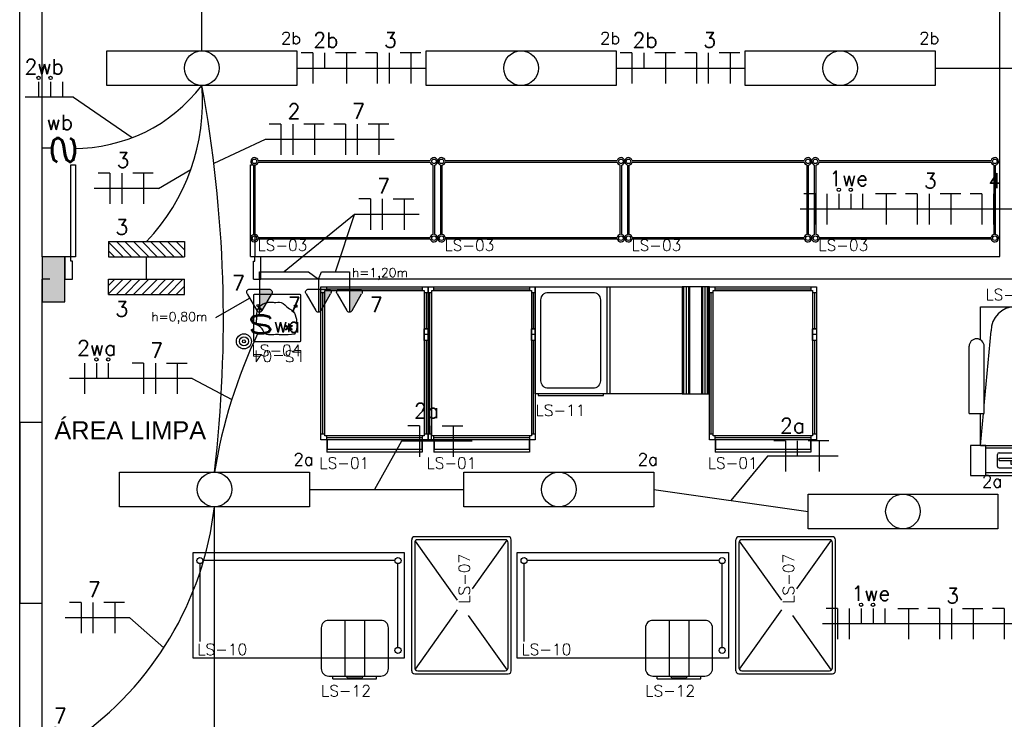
# Model space of a CAD drawing. Extents: x -118.2 to -44.5, y -40.2 to 1.8.
# Tile 41 of 56: x -89.5 to -83, y -19.1 to -14.5. Entities that reach past the tile are written whole.
import ezdxf
from ezdxf.enums import TextEntityAlignment as Align

# ---------------------------------------------------------------- set-up
doc = ezdxf.new("R2010")
doc.units = 0
doc.header["$MEASUREMENT"] = 0
for name, color, linetype in [('CIRCUITOS', 2, 'Continuous'), ('Emergencia', 1, 'Continuous'), ('ILUMINACAO', 1, 'Continuous'), ('INTERRUPTORES', 1, 'Continuous'), ('LINHA', 40, 'Continuous'), ('LT2', 2, 'Continuous'), ('PAREDES', 8, 'Continuous'), ('TOMADAS_ENERGIA', 1, 'Continuous'), ('TUB_ELETRICA', 5, 'Continuous'), ('TXT-AMB', 4, 'Continuous')]:
    doc.layers.add(name, color=color, linetype=linetype)
doc.styles.add('20--4-0', font='romans.shx', dxfattribs={"height": 0.08})
doc.styles.add('ROMANS', font='romans')
doc.styles.add('Texto Ambiente 1-50', font='arial.ttf', dxfattribs={"height": 0.12})

# ---------------------------------------------------------------- blocks, each defined once
blk = doc.blocks.new('PORTA 120 DUPLA')
at = {"layer": 'PAREDES'}
for p, q in [((-96.8286, 44.0414), (-96.7786, 44.0414)), ((-96.7786, 44.0414), (-96.7786, 43.9214)), ((-95.5786, 44.0412), (-95.5786, 43.9212)), ((-95.5786, 44.0412), (-95.5286, 44.0412)), ((-96.7886, 43.8914), (-96.8286, 43.8914)), ((-96.7886, 43.9214), (-96.7886, 43.8914)), ((-96.7786, 43.9214), (-96.7886, 43.9214)), ((-96.7886, 43.8914), (-96.7886, 43.2814)), ((-96.7586, 43.8914), (-96.7886, 43.8914)), ((-96.7586, 43.2814), (-96.7586, 43.8914)), ((-95.5986, 43.8912), (-95.5986, 43.2812)), ((-95.5986, 43.8912), (-95.5686, 43.8912)), ((-95.5786, 43.9212), (-95.5686, 43.9212)), ((-95.5686, 43.9212), (-95.5686, 43.8912)), ((-95.5686, 43.2812), (-95.5686, 43.8912)), ((-95.5686, 43.8912), (-95.5286, 43.8912)), ((-96.7886, 43.2814), (-96.7586, 43.2814)), ((-95.5986, 43.2812), (-95.5686, 43.2812))]:
    blk.add_line(p, q, dxfattribs=at)
blk = doc.blocks.new('LS-24')
for p, q in [((-153.9977, 59.9637), (-153.5353, 59.9637)), ((-153.9977, 59.7438), (-153.9977, 59.9637)), ((-153.5353, 59.0437), (-153.5353, 59.9637)), ((-153.9733, 59.309), (-153.9277, 59.8025)), ((-153.5353, 59.0437), (-153.6053, 59.8025)), ((-154.0732, 59.2542), (-154.0732, 59.7009)), ((-153.9733, 59.2542), (-153.9733, 59.7009)), ((-154.0732, 59.2542), (-153.9733, 59.2542)), ((-153.9977, 59.0437), (-153.9783, 59.2542)), ((-153.9977, 59.0437), (-153.9977, 59.2542)), ((-153.9977, 59.0437), (-153.5353, 59.0437)), ((-153.5353, 58.8437), (-153.5353, 59.0437)), ((-153.8845, 58.9039), (-153.8845, 58.9839)), ((-153.8745, 58.9939), (-153.7762, 58.9939)), ((-153.8745, 58.9439), (-153.8745, 58.9589)), ((-153.8745, 58.9589), (-153.7838, 58.9589)), ((-153.8745, 58.9439), (-153.7838, 58.9439)), ((-153.7956, 58.942), (-153.7956, 58.92)), ((-153.7841, 58.942), (-153.7956, 58.942)), ((-153.7956, 58.92), (-153.7841, 58.92)), ((-153.7841, 58.92), (-153.7841, 58.942)), ((-153.7838, 58.9439), (-153.7838, 58.9589)), ((-153.9977, 58.8437), (-153.5353, 58.8437)), ((-153.8745, 58.8939), (-153.7762, 58.8939))]:
    blk.add_line(p, q)
blk.add_lwpolyline([(-154.0632, 58.8437), (-153.9625, 58.8437), (-153.9625, 59.0437), (-154.0632, 59.0437)], close=True)
blk.add_lwpolyline([(-153.9625, 58.8628), (-153.5634, 58.8628), (-153.5634, 59.0244), (-153.9625, 59.0244)])
for centre, radius, start, end in [((-153.7665, 59.8025), 0.1612, 360, 180), ((-154.0232, 59.7009), 0.05, 0, 180), ((-153.8745, 58.9839), 0.01, 90, 180), ((-153.8345, 58.7139), 0.286, 54.93342, 78.23638), ((-153.8745, 58.9039), 0.01, 180, 270), ((-153.8345, 59.1739), 0.286, 281.76362, 305.06658), ((-153.6731, 58.9439), 0.005, 305.06658, 54.93342)]:
    blk.add_arc(centre, radius, start, end)
at = {"style": '20--4-0', "text_generation_flag": 6}
blk.add_text('LS-24', height=0.075, rotation=180, dxfattribs=at).set_placement((-153.9648, 60.0061))
blk = doc.blocks.new('LS-11')
for p, q in [((-156.5449, 60.0937), (-156.5449, 59.3837)), ((-156.5249, 60.0937), (-156.5249, 59.3837)), ((-156.0408, 59.3837), (-156.0408, 60.0937)), ((-156.0383, 59.3837), (-156.0383, 60.0937)), ((-156.0335, 59.3837), (-156.0335, 60.0937)), ((-156.0175, 59.3837), (-156.0175, 60.0937)), ((-156.0016, 59.3837), (-156.0016, 60.0937)), ((-155.9968, 59.3837), (-155.9968, 60.0937)), ((-155.9943, 59.3837), (-155.9943, 60.0937)), ((-155.9155, 59.3837), (-155.9155, 60.0937)), ((-155.9129, 59.3837), (-155.9129, 60.0937)), ((-155.9082, 59.3837), (-155.9082, 60.0937)), ((-155.8922, 59.3837), (-155.8922, 60.0937)), ((-155.8763, 59.3837), (-155.8763, 60.0937)), ((-155.8715, 59.3837), (-155.8715, 60.0937)), ((-155.8689, 59.3837), (-155.8689, 60.0937))]:
    blk.add_line(p, q)
for points in [[(-156.0449, 59.3837), (-157.0199, 59.3837), (-157.0199, 60.0937), (-156.0449, 60.0937)], [(-156.0449, 59.3837), (-155.8649, 59.3837), (-155.8649, 60.0937), (-156.0449, 60.0937)], [(-157.0009, 59.3718), (-156.567, 59.3718), (-156.567, 59.3837), (-157.0009, 59.3837)]]:
    blk.add_lwpolyline(points, close=True)
blk.add_lwpolyline([(-156.9322, 60.0569), (-156.6375, 60.0569, -0.414214), (-156.5875, 60.0069), (-156.5875, 59.4705, -0.414214), (-156.6375, 59.4205), (-156.9322, 59.4205, -0.414214), (-156.9822, 59.4705), (-156.9822, 60.0069, -0.414214)], format="xyb", close=True)
at = {"style": '20--4-0'}
blk.add_text('LS-11', height=0.075, dxfattribs=at).set_placement((-157.0176, 59.2366))
blk = doc.blocks.new('LS-04')
for p, q in [((-158.7957, 59.8153), (-158.7944, 59.8172)), ((-158.7944, 59.8172), (-158.7746, 59.8075)), ((-158.7863, 59.8132), (-158.7826, 59.819)), ((-158.7784, 59.8163), (-158.7826, 59.819)), ((-158.557, 59.8355), (-158.5605, 59.8319)), ((-158.5397, 59.8111), (-158.5605, 59.8319)), ((-158.5347, 59.8133), (-158.557, 59.8355)), ((-158.7957, 59.8153), (-158.7759, 59.8056)), ((-158.7818, 59.811), (-158.7784, 59.8163)), ((-158.7746, 59.8075), (-158.7759, 59.8056))]:
    blk.add_line(p, q)
blk.add_lwpolyline([(-158.8149, 59.7337), (-158.5099, 59.7337, 0.414214), (-158.5049, 59.7387), (-158.5049, 60.0387, 0.414214), (-158.5099, 60.0437), (-158.8149, 60.0437, 0.414214), (-158.8199, 60.0387), (-158.8199, 59.7387, 0.414214)], format="xyb", close=True)
for points in [[(-158.7512, 59.9446), (-158.7533, 59.9483), (-158.7634, 59.9425), (-158.7613, 59.9388)], [(-158.7531, 59.9586), (-158.751, 59.9622), (-158.761, 59.968), (-158.7631, 59.9644)], [(-158.742, 59.9671), (-158.7377, 59.9671), (-158.7377, 59.9787), (-158.742, 59.9787)], [(-158.7271, 59.9478), (-158.7292, 59.9442), (-158.7192, 59.9384), (-158.7171, 59.9421)], [(-158.729, 59.9618), (-158.7269, 59.9581), (-158.7168, 59.9639), (-158.7189, 59.9676)], [(-158.7382, 59.9393), (-158.7425, 59.9393), (-158.7425, 59.9277), (-158.7382, 59.9277)]]:
    blk.add_lwpolyline(points, close=True)
for centre, radius in [((-158.4421, 60.0437), 0.05), ((-158.4421, 60.0437), 0.03), ((-158.4421, 60.0437), 0.01), ((-158.7401, 59.9532), 0.0119), ((-158.7401, 59.9532), 0.00362), ((-158.7887, 59.8063), 0.00507), ((-158.5347, 59.8066), 0.00676)]:
    blk.add_circle(centre, radius)
blk.add_spline([(-158.7793, 59.9959), (-158.6928, 60.0011), (-158.6634, 59.9991), (-158.5782, 59.9879), (-158.562, 59.9605), (-158.528, 59.9267), (-158.5267, 59.8957), (-158.5292, 59.8463), (-158.549, 59.8091), (-158.5924, 59.7871), (-158.6157, 59.783), (-158.6421, 59.7851), (-158.6898, 59.7861), (-158.7364, 59.8216), (-158.7679, 59.8449), (-158.7902, 59.8966), (-158.7922, 59.9321), (-158.7912, 59.9636), (-158.7801, 59.993), (-158.779, 59.996)], degree=3)
at = {"style": '20--4-0'}
blk.add_text('LS-04', height=0.075, rotation=180, dxfattribs=at).set_placement((-158.4925, 60.1413))
blk = doc.blocks.new('LS-01')
at = {"layer": 'PAREDES'}
for p, q in [((-156.2333, 63.4894), (-156.2333, 63.4069)), ((-156.2308, 63.4894), (-156.2308, 63.426)), ((-155.6015, 63.4894), (-155.6015, 63.426)), ((-155.599, 63.4894), (-155.599, 63.4069)), ((-155.599, 63.426), (-156.2333, 63.426)), ((-155.599, 63.4069), (-156.2333, 63.4069))]:
    blk.add_line(p, q, dxfattribs=at)
for points in [[(-156.2714, 64.4663), (-156.246, 64.4663), (-156.246, 64.479), (-156.2333, 64.479), (-156.2333, 64.5044)], [(-156.2587, 63.5275), (-156.2587, 64.4663)], [(-155.5863, 64.479), (-155.5863, 63.5148), (-156.246, 63.5148), (-156.246, 64.479), (-155.5863, 64.479)], [(-156.2333, 64.4917), (-155.599, 64.4917)], [(-155.599, 64.5044), (-155.599, 64.479), (-155.5863, 64.479), (-155.5863, 64.4663), (-155.5609, 64.4663)], [(-155.5736, 64.4663), (-155.5736, 64.2253)], [(-155.5609, 64.2253), (-155.5863, 64.2253)], [(-155.5609, 64.1491), (-155.5863, 64.1491), (-155.5863, 64.2253), (-155.5609, 64.2253), (-155.5609, 64.1491)], [(-155.5609, 64.1872), (-155.5863, 64.1872), (-155.5863, 64.1872)], [(-155.5609, 64.1491), (-155.5863, 64.1491)], [(-155.5736, 64.1491), (-155.5736, 63.5275)], [(-156.2333, 63.4894), (-156.2333, 63.5148), (-156.246, 63.5148), (-156.246, 63.5275), (-156.2714, 63.5275)], [(-155.599, 63.5021), (-156.2333, 63.5021)], [(-155.5609, 63.5275), (-155.5863, 63.5275), (-155.5863, 63.5148), (-155.599, 63.5148), (-155.599, 63.4894)]]:
    blk.add_lwpolyline(points, dxfattribs=at)
blk.add_lwpolyline([(-156.2714, 63.4894), (-156.2714, 64.5044), (-155.5609, 64.5044), (-155.5609, 63.4894)], close=True, dxfattribs=at)
at = {"layer": 'PAREDES', "style": '20--4-0'}
blk.add_text('LS-01', height=0.075, dxfattribs=at).set_placement((-156.2817, 63.2977))
blk = doc.blocks.new('LS-10')
for p, q in [((-159.2199, 58.3312), (-157.8199, 58.3312)), ((-159.2199, 57.6312), (-159.2199, 58.3312)), ((-157.8199, 58.3312), (-157.8199, 57.6312)), ((-159.1759, 58.2572), (-159.1759, 57.7407)), ((-157.8809, 58.2772), (-159.1549, 58.2772)), ((-157.8609, 57.7016), (-157.8609, 58.2572)), ((-157.9749, 57.8812), (-158.3199, 57.8812)), ((-158.2125, 57.8812), (-158.2125, 57.5112)), ((-158.0825, 57.8812), (-158.0825, 57.5112)), ((-158.3699, 57.8312), (-158.3699, 57.5612)), ((-157.9249, 57.5612), (-157.9249, 57.8312)), ((-157.8199, 57.6312), (-159.2199, 57.6312)), ((-158.3199, 57.5112), (-157.9749, 57.5112)), ((-158.2924, 57.4933), (-158.2924, 57.5112)), ((-158.2924, 57.4933), (-158.0024, 57.4933)), ((-158.2014, 57.5072), (-158.2014, 57.5112)), ((-158.1917, 57.4994), (-158.1028, 57.4994)), ((-158.093, 57.5072), (-158.093, 57.5112)), ((-158.0024, 57.4933), (-158.0024, 57.5112))]:
    blk.add_line(p, q)
for centre in [(-159.1749, 58.2772), (-157.8609, 58.2772), (-157.8609, 57.6816)]:
    blk.add_circle(centre, 0.02)
for centre, radius, start, end in [((-158.3199, 57.8312), 0.05, 90, 180), ((-157.9749, 57.8312), 0.05, 0, 90), ((-158.3199, 57.5612), 0.05, 180, 270), ((-157.9749, 57.5612), 0.05, 270, 0), ((-158.1917, 57.5094), 0.01, 192.64929, 270), ((-158.1028, 57.5094), 0.01, 270, 347.35071)]:
    blk.add_arc(centre, radius, start, end)
at = {"style": '20--4-0'}
blk.add_text('LS-10', height=0.075, dxfattribs=at).set_placement((-159.1921, 57.651))
at = {"style": '20--4-0', "text_generation_flag": 6}
blk.add_text('LS-12', height=0.075, rotation=180, dxfattribs=at).set_placement((-158.3712, 57.376))
blk = doc.blocks.new('LS-07')
at = {"layer": 'PAREDES'}
for p, q in [((-157.7699, 57.5462), (-157.7699, 58.4162)), ((-157.1299, 58.4362), (-157.7499, 58.4362)), ((-157.7499, 58.3962), (-157.7499, 57.5662)), ((-157.7471, 58.4063), (-157.4675, 58.0144)), ((-157.1499, 58.4162), (-157.7299, 58.4162)), ((-157.1381, 58.4123), (-157.3687, 58.0891)), ((-157.1299, 57.5662), (-157.1299, 58.3962)), ((-157.1099, 57.5462), (-157.1099, 58.4162)), ((-157.4675, 57.9506), (-157.7479, 57.5575)), ((-157.3954, 57.9133), (-157.1369, 57.551)), ((-157.7299, 57.5462), (-157.1499, 57.5462)), ((-157.7499, 57.5262), (-157.1299, 57.5262))]:
    blk.add_line(p, q, dxfattribs=at)
for centre, start, end in [((-157.7499, 58.4162), 90, 180), ((-157.7299, 58.3962), 90, 180), ((-157.1499, 58.3962), 0, 90), ((-157.1299, 58.4162), 0, 90), ((-157.7499, 57.5462), 180, 270), ((-157.7299, 57.5662), 180, 270), ((-157.1499, 57.5662), 270, 360), ((-157.1299, 57.5462), 270, 0)]:
    blk.add_arc(centre, 0.02, start, end, dxfattribs=at)
at = {"layer": 'PAREDES', "style": '20--4-0'}
blk.add_text('LS-07', height=0.075, rotation=90, dxfattribs=at).set_placement((-157.3834, 57.9915))
blk = doc.blocks.new('LS-03')
at = {"layer": 'PAREDES'}
for p, q in [((-19.2767, 20.4556), (-18.1357, 20.4556)), ((-19.2767, 20.4456), (-18.1357, 20.4456)), ((-19.3062, 19.965), (-19.3062, 20.4261)), ((-19.2962, 19.965), (-19.2962, 20.4261)), ((-18.1162, 19.965), (-18.1162, 20.4261)), ((-18.1062, 19.965), (-18.1062, 20.4261)), ((-19.2767, 19.9456), (-18.1357, 19.9456)), ((-19.2767, 19.9356), (-18.1357, 19.9356))]:
    blk.add_line(p, q, dxfattribs=at)
for centre in [(-19.3012, 20.4506), (-18.1112, 20.4506), (-19.3012, 19.9406), (-18.1112, 19.9406)]:
    blk.add_circle(centre, 0.015, dxfattribs=at)
for centre, start, end in [((-19.3012, 20.4506), 11.53696, 258.46304), ((-19.3012, 20.4506), 281.53696, 348.46304), ((-18.1112, 20.4506), 281.53696, 168.46304), ((-18.1112, 20.4506), 191.53696, 258.46304), ((-19.3012, 19.9406), 101.53696, 348.46304), ((-19.3012, 19.9406), 11.53696, 78.46304), ((-18.1112, 19.9406), 191.53696, 78.46304), ((-18.1112, 19.9406), 101.53696, 168.46304)]:
    blk.add_arc(centre, 0.025, start, end, dxfattribs=at)
at = {"layer": 'PAREDES', "style": '20--4-0'}
blk.add_text('LS-03', height=0.075, dxfattribs=at).set_placement((-19.2817, 19.8567))
blk = doc.blocks.new('IRANT09')
at = {"linetype": 'Continuous'}
blk.add_line((0, 0.874), (0, 0), dxfattribs=at)
at = {"linetype": 'Continuous', "style": 'ROMANS', "width": 1.5}
blk.add_text('s', height=3, dxfattribs=at).set_placement((-1.809, 0.879))
at = {"linetype": 'Continuous', "style": 'ROMANS', "flags": 8}
blk.add_attdef('009', text='', height=1.6, dxfattribs=at).set_placement((2.701, 1.342), align=Align.MIDDLE_CENTER)
blk = doc.blocks.new('Apwr_temed02')
for p, q in [((-1.62, 1.95), (-0.35, 4.14)), ((0, 1.32), (0, 4.36)), ((0.35, 4.14), (1.63, 1.92)), ((-1.3, 1.32), (1.28, 1.32)), ((0, 0), (0, 1.32))]:
    blk.add_line(p, q)
for centre, start, end in [((0, 3.97), 26.0479, 153.9521), ((-1.3, 1.71), 143.1332, 270.777), ((1.3, 1.71), 267.1811, 32.5689)]:
    blk.add_arc(centre, 0.393, start, end)
at = {"linetype": 'Continuous'}
for points in [[(0, 4.36), (1.63, 1.92), (0.21, 4.3)], [(1.63, 1.92), (0, 4.36), (1.69, 1.72)], [(0, 1.32), (1.69, 1.72), (0, 4.36)], [(0.35, 4.14), (0.21, 4.3), (1.63, 1.92)], [(1.69, 1.72), (0, 1.32), (1.64, 1.52)], [(1.28, 1.32), (1.64, 1.52), (0, 1.32)], [(1.64, 1.52), (1.28, 1.32), (1.49, 1.37)]]:
    blk.add_solid(points, dxfattribs=at)
at = {"style": 'ROMANS', "flags": 8}
for tag, p in [('020', (-4.96, 2.19)), ('001', (3.39, 2.17))]:
    blk.add_attdef(tag, text='', height=1.6, dxfattribs=at).set_placement(p, align=Align.MIDDLE_CENTER)
blk = doc.blocks.new('LF4X408')
for p, q in [((-630, 115), (630, 115)), ((-630, -115), (-630, 115)), ((630, 115), (630, -115)), ((630, -115), (-630, -115))]:
    blk.add_line(p, q)
blk.add_circle((0, 0), 115)
at = {"style": 'ROMANS', "flags": 8}
for tag, p in [('009', (590.9, 199.3)), ('001', (-624, -200.4))]:
    blk.add_attdef(tag, text='', height=80, dxfattribs=at).set_placement(p, align=Align.MIDDLE_CENTER)
blk.add_attdef('020', text='', height=80, dxfattribs=at).set_placement((565.7, -164.1), align=Align.TOP_LEFT)
blk = doc.blocks.new('TEBAI01')
for p, q in [((-1.62, 1.95), (-0.35, 4.14)), ((0.35, 4.14), (1.63, 1.92)), ((-1.3, 1.32), (1.28, 1.32)), ((0, 0), (0, 1.32))]:
    blk.add_line(p, q)
for centre, start, end in [((0, 3.97), 26.0479, 153.9521), ((-1.3, 1.71), 143.1332, 270.777), ((1.3, 1.71), 267.1811, 32.5689)]:
    blk.add_arc(centre, 0.393, start, end)
at = {"style": 'ROMANS', "flags": 8}
for tag, p in [('020', (-5.03, 2.2)), ('001', (3.56, 2.23))]:
    blk.add_attdef(tag, text='', height=1.6, dxfattribs=at).set_placement(p, align=Align.MIDDLE_CENTER)
blk = doc.blocks.new('BlocoAutonomo')
h = blk.add_hatch()
h.set_pattern_fill('ANSI31', color=256, scale=0.25, style=0)
h.set_pattern_definition([(45, (2e-17, 0.32), (-0.56127, 0.56127), [])])
h.paths.add_polyline_path([(-5, 1), (-5, -1), (5, -1), (5, 1)])
for p, q in [((5, 1), (-5, 1)), ((-5, 1), (-5, -1)), ((5, 1), (5, -1)), ((5, -1), (-5, -1))]:
    blk.add_line(p, q)
at = {"style": 'ROMANS', "flags": 8}
for tag, p in [('001', (3.39, 3.29)), ('020', (-4.07, 3.14))]:
    blk.add_attdef(tag, text='', height=1.2, dxfattribs=at).set_placement(p, align=Align.MIDDLE_CENTER)

msp = doc.modelspace()

# ---------------------------------------------------------------- hatches: boundary and pattern name
at = {"layer": 'PAREDES', "lineweight": -3}
h = msp.add_hatch(color=256, dxfattribs=at)
h.dxf.hatch_style = 1
h.paths.add_polyline_path([(-89.1847, -16.0769), (-89.3347, -16.0769), (-89.3347, -16.3769), (-89.1847, -16.3769)])

# ---------------------------------------------------------------- linework, layer by layer
at = {"layer": 'CIRCUITOS'}
for p, q in [((-87.541, -14.7254), (-87.6179, -14.7254)), ((-87.541, -14.7254), (-87.541, -14.9291)), ((-87.4621, -14.7254), (-87.4621, -14.8263)), ((-87.3892, -14.7235), (-87.2526, -14.7235)), ((-87.318, -14.7235), (-87.318, -14.9291)), ((-87.1131, -14.7254), (-87.1901, -14.7254)), ((-87.1131, -14.7254), (-87.1131, -14.9291)), ((-87.0343, -14.7254), (-87.0343, -14.9291)), ((-86.9613, -14.7235), (-86.8248, -14.7235)), ((-86.8902, -14.7235), (-86.8902, -14.9291)), ((-85.4244, -14.7254), (-85.5013, -14.7254)), ((-85.4244, -14.7254), (-85.4244, -14.9291)), ((-85.3455, -14.7254), (-85.3455, -14.8263)), ((-85.2726, -14.7235), (-85.136, -14.7235)), ((-85.2014, -14.7235), (-85.2014, -14.9291)), ((-84.9965, -14.7254), (-85.0735, -14.7254)), ((-84.9965, -14.7254), (-84.9965, -14.9291)), ((-84.9177, -14.7254), (-84.9177, -14.9291)), ((-84.8447, -14.7235), (-84.7082, -14.7235)), ((-84.7736, -14.7235), (-84.7736, -14.9291)), ((-89.3589, -14.9172), (-89.3589, -15.019)), ((-89.28, -14.9172), (-89.28, -15.019)), ((-89.2011, -14.9172), (-89.2011, -15.019)), ((-87.7527, -15.1975), (-87.8297, -15.1975)), ((-87.7527, -15.1975), (-87.7527, -15.4012)), ((-87.6738, -15.1975), (-87.6738, -15.4012)), ((-87.6009, -15.1956), (-87.4643, -15.1956)), ((-87.5297, -15.1956), (-87.5297, -15.4012)), ((-87.3249, -15.1975), (-87.4018, -15.1975)), ((-87.3249, -15.1975), (-87.3249, -15.4012)), ((-87.246, -15.1975), (-87.246, -15.4012)), ((-87.1731, -15.1956), (-87.0365, -15.1956)), ((-87.1019, -15.1956), (-87.1019, -15.4012)), ((-88.8869, -15.5224), (-88.9638, -15.5224)), ((-88.8869, -15.5224), (-88.8869, -15.7261)), ((-88.808, -15.5224), (-88.808, -15.7261)), ((-88.7351, -15.5205), (-88.5985, -15.5205)), ((-88.6639, -15.5205), (-88.6639, -15.7261)), ((-84.2078, -15.6591), (-84.2848, -15.6591)), ((-84.2078, -15.6591), (-84.2078, -15.8627)), ((-84.1309, -15.6591), (-84.1309, -15.8627)), ((-84.052, -15.6591), (-84.052, -15.7609)), ((-83.9731, -15.6591), (-83.9731, -15.7609)), ((-83.8943, -15.6591), (-83.8943, -15.7609)), ((-83.8081, -15.6572), (-83.6715, -15.6572)), ((-83.7369, -15.6572), (-83.7369, -15.8627)), ((-83.5321, -15.6591), (-83.609, -15.6591)), ((-83.5321, -15.6591), (-83.5321, -15.8627)), ((-83.4532, -15.6591), (-83.4532, -15.8627)), ((-83.3803, -15.6572), (-83.2437, -15.6572)), ((-83.3091, -15.6572), (-83.3091, -15.8627)), ((-83.1042, -15.6591), (-83.1812, -15.6591)), ((-83.1042, -15.6591), (-83.1042, -15.8627)), ((-83.0254, -15.6591), (-83.0254, -15.8627)), ((-87.1584, -15.6942), (-87.2354, -15.6942)), ((-87.1584, -15.6942), (-87.1584, -15.8979)), ((-87.0796, -15.6942), (-87.0796, -15.8979)), ((-87.0066, -15.6923), (-86.8701, -15.6923)), ((-86.9355, -15.6923), (-86.9355, -15.8979)), ((-88.5109, -16.7823), (-88.3743, -16.7823)), ((-88.4397, -16.7823), (-88.4397, -16.9878)), ((-89.0549, -16.7842), (-89.0549, -16.9878)), ((-88.976, -16.7842), (-88.976, -16.886)), ((-88.8972, -16.7842), (-88.8972, -16.886)), ((-88.6627, -16.7842), (-88.7396, -16.7842)), ((-88.6627, -16.7842), (-88.6627, -16.9878)), ((-88.5838, -16.7842), (-88.5838, -16.9878)), ((-86.8338, -17.2), (-86.9108, -17.2)), ((-86.8338, -17.2), (-86.8338, -17.4037)), ((-86.7549, -17.2), (-86.7549, -17.3018)), ((-86.682, -17.1981), (-86.5454, -17.1981)), ((-86.6108, -17.1981), (-86.6108, -17.4037)), ((-84.4063, -17.2988), (-84.4833, -17.2988)), ((-84.4063, -17.2988), (-84.4063, -17.5025)), ((-84.3275, -17.2988), (-84.3275, -17.4007)), ((-84.2545, -17.2969), (-84.118, -17.2969)), ((-84.1834, -17.2969), (-84.1834, -17.5025)), ((-89.0775, -18.3706), (-89.1544, -18.3706)), ((-89.0775, -18.3706), (-89.0775, -18.5743)), ((-88.9986, -18.3706), (-88.9986, -18.5743)), ((-88.9257, -18.3687), (-88.7891, -18.3687)), ((-88.8545, -18.3687), (-88.8545, -18.5743)), ((-84.06, -18.4118), (-84.137, -18.4118)), ((-84.06, -18.4118), (-84.06, -18.6154)), ((-83.9831, -18.4118), (-83.9831, -18.6154)), ((-83.9042, -18.4118), (-83.9042, -18.5136)), ((-83.8253, -18.4118), (-83.8253, -18.5136)), ((-83.7465, -18.4118), (-83.7465, -18.5136)), ((-83.6603, -18.4099), (-83.5238, -18.4099)), ((-83.5892, -18.4099), (-83.5892, -18.6154)), ((-83.3843, -18.4118), (-83.4612, -18.4118)), ((-83.3843, -18.4118), (-83.3843, -18.6154)), ((-83.3054, -18.4118), (-83.3054, -18.6154)), ((-83.2325, -18.4099), (-83.0959, -18.4099)), ((-83.1613, -18.4099), (-83.1613, -18.6154)), ((-82.9564, -18.4118), (-83.0334, -18.4118)), ((-82.9564, -18.4118), (-82.9564, -18.6154))]:
    msp.add_line(p, q, dxfattribs=at)
at = {"layer": 'LINHA'}
for p, q in [((-89.127, -15.019), (-89.4487, -15.019)), ((-89.127, -15.019), (-88.739, -15.2874)), ((-87.8576, -15.2994), (-88.1969, -15.4592)), ((-87.4298, -15.2994), (-87.8576, -15.2994)), ((-87.0019, -15.2994), (-87.4298, -15.2994)), ((-88.564, -15.6242), (-88.3494, -15.4976)), ((-88.564, -15.6242), (-88.9918, -15.6242)), ((-87.2633, -15.7961), (-87.7316, -16.1785)), ((-87.3902, -16.1785), (-87.2633, -15.7961)), ((-86.8355, -15.7961), (-87.2633, -15.7961)), ((-83.637, -15.7609), (-84.3089, -15.7609)), ((-83.2091, -15.7609), (-83.637, -15.7609)), ((-82.7813, -15.7609), (-83.2091, -15.7609)), ((-88.1833, -16.481), (-87.9596, -16.3519)), ((-88.7676, -16.886), (-89.1542, -16.886)), ((-88.3397, -16.886), (-88.7676, -16.886)), ((-88.3397, -16.886), (-88.0787, -17.0254)), ((-86.952, -17.3018), (-87.1317, -17.6207)), ((-86.4846, -17.3018), (-86.952, -17.3018)), ((-84.5245, -17.4007), (-84.768, -17.6936)), ((-84.0571, -17.4007), (-84.5245, -17.4007)), ((-88.7546, -18.4724), (-89.1824, -18.4724)), ((-88.7546, -18.4724), (-88.5288, -18.672)), ((-83.4892, -18.5136), (-84.1611, -18.5136)), ((-83.0614, -18.5136), (-83.4892, -18.5136)), ((-82.6335, -18.5136), (-83.0614, -18.5136))]:
    msp.add_line(p, q, dxfattribs=at)
for centre in [(-89.3589, -14.8911), (-89.28, -14.8911), (-84.052, -15.6329), (-83.9731, -15.6329), (-88.976, -16.758), (-88.8972, -16.758), (-83.9042, -18.3856), (-83.8253, -18.3856)]:
    msp.add_circle(centre, 0.0111, dxfattribs=at)
at = {"layer": 'PAREDES', "lineweight": -3}
for p, q in [((-89.3347, -16.0769), (-89.3347, -7.1391)), ((-89.4847, -27.5269), (-89.4847, -10.1769)), ((-82.9847, -16.0767), (-82.9847, -14.3769)), ((-89.1847, -16.0769), (-89.3347, -16.0769)), ((-89.1847, -16.0769), (-89.1847, -16.2269)), ((-87.8847, -16.2267), (-87.8847, -16.0767)), ((-87.8847, -16.0767), (-82.9847, -16.0767)), ((-89.3347, -21.2769), (-89.3347, -16.2269)), ((-89.2847, -16.2269), (-89.3347, -16.2269)), ((-82.4847, -16.2269), (-87.8847, -16.2267))]:
    msp.add_line(p, q, dxfattribs=at)
for points in [[(-89.1847, -16.0769), (-89.3347, -16.0769), (-89.3347, -16.3769), (-89.1847, -16.3769), (-89.1847, -16.0769)], [(-89.4847, -18.3765), (-89.3347, -18.3765), (-89.3347, -17.1774), (-89.4847, -17.1774)]]:
    msp.add_lwpolyline(points, close=True, dxfattribs=at)
at = {"layer": 'TUB_ELETRICA'}
for p, q in [((-88.2762, -14.7113), (-88.2762, -12.4413)), ((-87.6462, -14.8263), (-86.7896, -14.8263)), ((-85.5296, -14.8263), (-84.673, -14.8263)), ((-83.413, -14.8263), (-81.0247, -14.8263)), ((-88.6426, -16.2269), (-88.6426, -16.0769)), ((-87.563, -17.6207), (-86.5397, -17.6207)), ((-85.2797, -17.6207), (-84.2564, -17.7665)), ((-88.193, -20.2932), (-88.193, -17.7357))]:
    msp.add_line(p, q, dxfattribs=at)
msp.add_lwpolyline([(-87.8947, -16.2269), (-87.8947, -16.1785), (-87.5685, -16.1785), (-87.5038, -16.2269), (-87.4823, -16.1785), (-87.2981, -16.1785), (-87.2981, -16.2269)], dxfattribs=at)
for centre, radius, start, end in [((-89.1223, -14.2924), 1.0662, 269.6681, 322.51289), ((-89.6218, -15.0472), 1.3497, 316.50764, 4.50063), ((-96.7202, -16.4988), 8.5864, 353.26556, 10.45078), ((-84.7912, -18.0618), 3.4469, 154.60626, 170.71652), ((-90.366, -17.4848), 2.1874, 304.81969, 353.41355)]:
    msp.add_arc(centre, radius, start, end, dxfattribs=at)

# ---------------------------------------------------------------- block references
at = {"layer": 'Emergencia', "lineweight": 5}
ref = msp.add_blockref('BlocoAutonomo', (-88.6426, -16.0265), dxfattribs=dict(at, xscale=-0.05039999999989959, yscale=0.05039999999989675, zscale=0.0504))
ref.add_attrib('001', '3', dxfattribs={"layer": '0', "height": 0.1, "style": 'ROMANS', "flags": 8}).set_placement((-88.8072, -15.8804), align=Align.MIDDLE_CENTER)
ref = msp.add_blockref('BlocoAutonomo', (-88.6426, -16.2773), dxfattribs=dict(at, xscale=0.05039999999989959, yscale=0.05039999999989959, zscale=0.05039999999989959, rotation=180))
ref.add_attrib('001', '3', dxfattribs={"layer": '0', "height": 0.1, "style": 'ROMANS', "flags": 8}).set_placement((-88.8072, -16.4235), align=Align.MIDDLE_CENTER)
at = {"layer": 'ILUMINACAO', "xscale": 0.001, "yscale": 0.001, "zscale": 0.001}
for p, values in [((-88.2762, -14.8263), {'009': '2b'}), ((-86.1596, -14.8263), {'009': '2b'}), ((-84.043, -14.8263), {'009': '2b'}), ((-88.193, -17.6207), {'009': '2a'}), ((-85.9097, -17.6207), {'009': '2a'}), ((-83.6264, -17.7665), {'009': '2a'})]:
    msp.add_blockref('LF4X408', p, dxfattribs=at).add_auto_attribs(values)
at = {"layer": 'INTERRUPTORES', "lineweight": 5}
ref = msp.add_blockref('IRANT09', (-89.3347, -15.3568), dxfattribs=dict(at, xscale=-0.07500000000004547, yscale=0.07500000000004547, zscale=0.07500000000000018, rotation=270))
ref.add_attrib('009', 'wb', dxfattribs={"layer": '0', "linetype": 'Continuous', "height": 0.1, "style": 'ROMANS', "flags": 8}).set_placement((-89.2182, -15.1854), align=Align.MIDDLE_CENTER)
at = {"layer": 'INTERRUPTORES'}
ref = msp.add_blockref('IRANT09', (-87.8947, -16.4118), dxfattribs=dict(at, xscale=0.0600000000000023, yscale=0.0600000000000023, zscale=0.0600000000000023, rotation=180))
ref.add_attrib('009', 'wa', dxfattribs={"layer": '0', "linetype": 'Continuous', "height": 0.1, "style": 'ROMANS', "flags": 8}).set_placement((-87.7134, -16.5291), align=Align.MIDDLE_CENTER)
at = {"layer": 'PAREDES', "lineweight": -3, "xscale": -1, "rotation": 180}
msp.add_blockref('PORTA 120 DUPLA', (7.644, 27.8144), dxfattribs=at)
at = {"layer": 'PAREDES', "lineweight": -3}
for name, p in [('LS-03', (-68.626, -35.8951)), ('LS-03', (-67.386, -35.8951)), ('LS-03', (-66.146, -35.8951)), ('LS-03', (-64.906, -35.8951)), ('LS-01', (68.7847, -80.7811)), ('LS-01', (69.4952, -80.7811)), ('LS-11', (70.9542, -76.3704)), ('LS-01', (71.3607, -80.7811)), ('LS-24', (70.8852, -76.3723)), ('LS-07', (70.8852, -76.3706)), ('LS-07', (73.0352, -76.3706)), ('LS-10', (70.8852, -76.3706)), ('LS-10', (73.0352, -76.3706))]:
    msp.add_blockref(name, p, dxfattribs=at)
at = {"layer": 'PAREDES', "lineweight": -3, "rotation": 180}
msp.add_blockref('LS-04', (-246.4396, 43.4051), dxfattribs=at)
at = {"layer": 'TOMADAS_ENERGIA', "lineweight": 5}
ref = msp.add_blockref('Apwr_temed02', (-87.8947, -16.2269), dxfattribs=dict(at, xscale=-0.04996018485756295, yscale=0.04996018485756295, zscale=0.04996018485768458, rotation=180))
ref.add_attrib('020', '7', dxfattribs={"layer": '0', "height": 0.1, "style": 'ROMANS', "flags": 8}).set_placement((-88.0336, -16.2522), align=Align.MIDDLE_CENTER)
ref = msp.add_blockref('Apwr_temed02', (-87.5038, -16.2269), dxfattribs=dict(at, xscale=-0.04996018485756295, yscale=0.04996018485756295, zscale=0.04996018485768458, rotation=180))
ref.add_attrib('020', '7', dxfattribs={"layer": '0', "height": 0.1, "style": 'ROMANS', "flags": 8}).set_placement((-87.6628, -16.3959), align=Align.MIDDLE_CENTER)
ref = msp.add_blockref('Apwr_temed02', (-87.2981, -16.2269), dxfattribs=dict(at, xscale=-0.04996018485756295, yscale=0.04996018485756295, zscale=0.04996018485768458, rotation=180))
ref.add_attrib('020', '7', dxfattribs={"layer": '0', "height": 0.1, "style": 'ROMANS', "flags": 8}).set_placement((-87.1187, -16.3959), align=Align.MIDDLE_CENTER)
at = {"layer": 'TOMADAS_ENERGIA'}
ref = msp.add_blockref('TEBAI01', (-89.3347, -19.2841), dxfattribs=dict(at, xscale=0.0500000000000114, yscale=0.0500000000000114, zscale=0.0500000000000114, rotation=270))
ref.add_attrib('001', '7', dxfattribs={"layer": '0', "height": 0.1, "style": 'ROMANS', "flags": 8}).set_placement((-89.2153, -19.123), align=Align.MIDDLE_CENTER)

# ---------------------------------------------------------------- texts
at = {"layer": 'CIRCUITOS', "style": 'ROMANS'}
for s, p in [('2b', (-87.4538, -14.6896)), ('3', (-87.0259, -14.6896)), ('2b', (-85.3372, -14.6896)), ('3', (-84.9093, -14.6896)), ('2wb', (-89.3223, -14.8664)), ('2', (-87.6655, -15.1617)), ('7', (-87.2377, -15.1617)), ('3', (-88.7997, -15.4866)), ('1we', (-83.9876, -15.6083)), ('3', (-83.4449, -15.6233)), ('4', (-83.017, -15.6233)), ('7', (-87.0712, -15.6585)), ('2wa', (-88.9735, -16.7334)), ('7', (-88.5755, -16.7484)), ('2a', (-86.7863, -17.1492)), ('2a', (-84.3588, -17.248)), ('7', (-88.9903, -18.3348)), ('1we', (-83.8398, -18.361)), ('3', (-83.2971, -18.376))]:
    msp.add_text(s, height=0.1, dxfattribs=at).set_placement(p, align=Align.CENTER)
at = {"layer": 'ILUMINACAO', "style": 'ROMANS'}
for s, p in [('h=1,20m', (-87.2813, -16.1521)), ('h=0,80m', (-88.6118, -16.445))]:
    msp.add_text(s, height=0.06, dxfattribs=at).set_placement(p, align=Align.TOP_LEFT)
at = {"layer": 'LT2', "style": '20--4-0'}
msp.add_text('LS-04', height=0.075, rotation=180, dxfattribs=at).set_placement((-87.6073, -16.7004))
at = {"layer": 'TXT-AMB', "lineweight": -3, "insert": (-89.2545, -17.1684), "char_height": 0.12, "width": 2.887209, "attachment_point": 1, "style": 'Texto Ambiente 1-50'}
msp.add_mtext('ÁREA LIMPA', dxfattribs=at)

doc.saveas('drawing.dxf')
